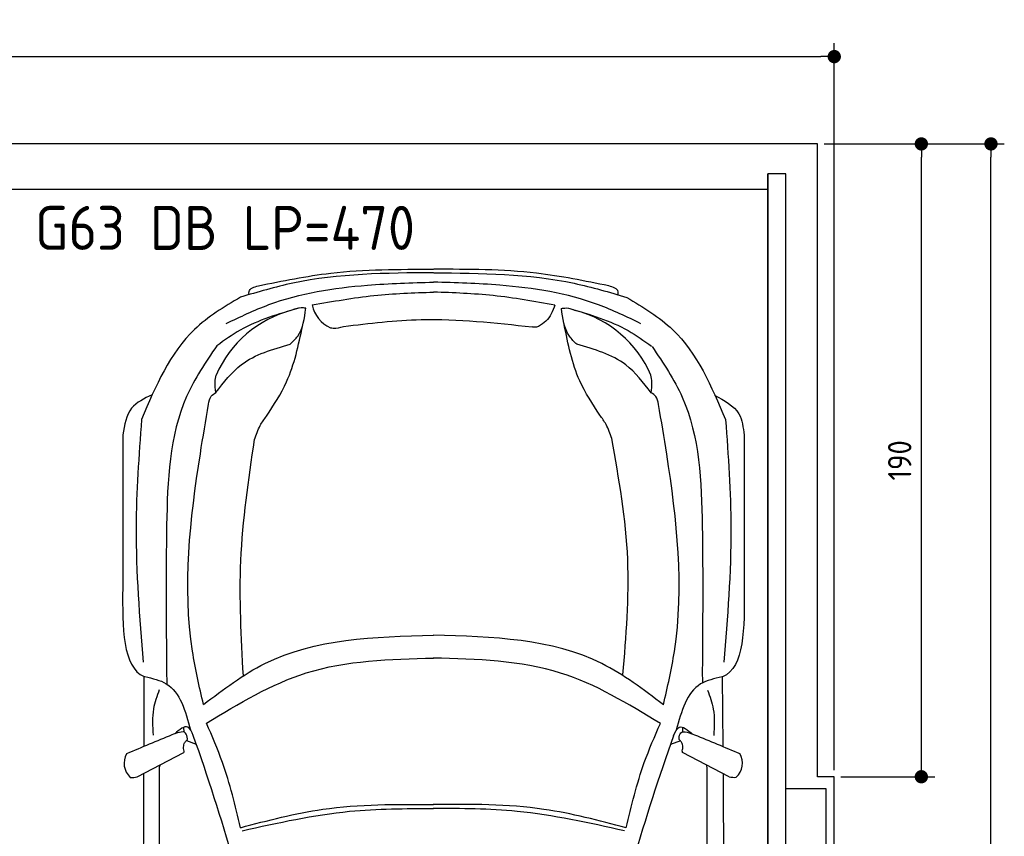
# Model space of a CAD drawing. Header units: millimetres. Extents: x -20 to 5611, y -1152 to 5573.
# Tile 4 of 4: x 2654 to 5611, y 3121 to 5573. Entities that reach past the tile are written whole.
import ezdxf

# ---------------------------------------------------------------- set-up
doc = ezdxf.new("R2010")
doc.units = ezdxf.units.MM
for name, color, linetype in [('4', 3, 'Continuous'), ('5', 3, 'Continuous'), ('Car', 10, 'Continuous')]:
    doc.layers.add(name, color=color, linetype=linetype)
doc.styles.get("Standard").update_dxf_attribs({"font": 'ISOCP.SHX'})
doc.dimstyles.new('GEN-ISO', dxfattribs={"dimscale": 20, "dimtxt": 3.5, "dimasz": 2, "dimexe": 2, "dimexo": 1, "dimgap": 1.5, "dimtad": 1, "dimdec": 1, "dimdsep": 46, "dimtxsty": 'STANDARD', "dimblk": 'PUNKT', "dimcen": 2, "dimclrd": 256, "dimclre": 256, "dimclrt": 2, "dimadec": 0, "dimazin": 0, "dimtp": 0.1, "dimtm": 0.1, "dimtfac": 0.71, "dimtdec": 1, "dimtmove": 2, "dimatfit": 3, "dimldrblk": 'PUNKT', "dimfxl": 1, "dimtolj": 1, "dimarcsym": 0})

# ---------------------------------------------------------------- blocks, each defined once
blk = doc.blocks.new('PUNKT')
at = {"layer": '4', "color": 0, "linetype": 'ByBlock'}
blk.add_line((-0.5, 0), (-1, 0), dxfattribs=at)
at = {"layer": '4', "color": 0, "linetype": 'ByBlock', "const_width": 0.5}
blk.add_lwpolyline([(-0.25, 0, 1), (0.25, 0, 1)], format="xyb", close=True, dxfattribs=at)
blk = doc.blocks.new('*D6')
at = {"layer": '5', "lineweight": -2}
for p, q in [((0, 3320), (0, 5502.1)), ((5100, 3320), (5100, 5502.1)), ((40, 5462.1), (5060, 5462.1))]:
    blk.add_line(p, q, dxfattribs=at)
at = {"layer": 'DEFPOINTS', "color": 0}
for p in [(5100, 5462.1), (0, 3300), (5100, 3300)]:
    blk.add_point(p, dxfattribs=at)
at = {"layer": '5', "lineweight": -2, "xscale": 40, "yscale": 40, "zscale": 40, "rotation": 180}
blk.add_blockref('PUNKT', (0, 5462.1), dxfattribs=at)
at = {"layer": '5', "lineweight": -2, "xscale": 40, "yscale": 40, "zscale": 40}
blk.add_blockref('PUNKT', (5100, 5462.1), dxfattribs=at)
at = {"layer": '5', "color": 2, "insert": (2550, 5527.1), "char_height": 70, "attachment_point": 5}
blk.add_mtext('510', dxfattribs=at)
blk = doc.blocks.new('*D3')
at = {"layer": '5', "lineweight": -2}
for p, q in [((5120, 5200), (5610.6, 5200)), ((5570.6, 40), (5570.6, 5160)), ((5070, 0), (5610.6, 0))]:
    blk.add_line(p, q, dxfattribs=at)
at = {"layer": 'DEFPOINTS', "color": 0}
for p in [(5100, 5200), (5570.6, 5200), (5050, 0)]:
    blk.add_point(p, dxfattribs=at)
at = {"layer": '5', "lineweight": -2, "xscale": 40, "yscale": 40, "zscale": 40}
for p, rotation in [((5570.6, 5200), 90), ((5570.6, 0), 270)]:
    blk.add_blockref('PUNKT', p, dxfattribs=dict(at, rotation=rotation))
at = {"layer": '5', "color": 2, "insert": (5505.6, 2600), "char_height": 70, "attachment_point": 5, "rotation": 90}
blk.add_mtext('\\A1;520', dxfattribs=at)
blk = doc.blocks.new('*D4')
at = {"layer": '5', "lineweight": -2}
for p, q in [((5070, 5200), (5401.5, 5200)), ((5361.5, 3340), (5361.5, 5160)), ((5120, 3300), (5401.5, 3300))]:
    blk.add_line(p, q, dxfattribs=at)
at = {"layer": 'DEFPOINTS', "color": 0}
for p in [(5050, 5200), (5361.5, 5200), (5100, 3300)]:
    blk.add_point(p, dxfattribs=at)
at = {"layer": '5', "lineweight": -2, "xscale": 40, "yscale": 40, "zscale": 40}
for p, rotation in [((5361.5, 5200), 90), ((5361.5, 3300), 270)]:
    blk.add_blockref('PUNKT', p, dxfattribs=dict(at, rotation=rotation))
at = {"layer": '5', "color": 2, "insert": (5296.5, 4250), "char_height": 70, "attachment_point": 5, "rotation": 90}
blk.add_mtext('190', dxfattribs=at)

msp = doc.modelspace()

# ---------------------------------------------------------------- linework, layer by layer
msp.add_line((4900, 5063.5), (200, 5063.5))
msp.add_lwpolyline([(5100, 3300), (5050, 3300), (5050, 5200), (50, 5200), (50, 3300), (0, 3300), (0, 1400), (50, 1400), (50, 0), (5050, 0), (5050, 1400), (5100, 1400)], close=True)
for points in [[(200, 30), (4900, 30), (4900, 5110)], [(4955, 5110), (4900, 5110), (4900, 30), (4927.5, 30)], [(4955, 250), (4955, 5110)], [(4955, 3265), (5075, 3265), (5075, 1465), (4955, 1465)]]:
    msp.add_lwpolyline(points)
at = {"layer": 'Car'}
for p, q in [((3094.95, 3620.04), (3095.93, 3577.98)), ((4703.65, 3617.56), (4704.04, 3581.56)), ((3027.6, 3393.45), (3027.76, 3600.89)), ((4766.83, 3391.92), (4764.86, 3600.15)), ((3147.39, 3433.97), (3146.98, 3448.75)), ((4645, 3433.33), (4645.7, 3448.35)), ((3154.62, 3408.46), (3183.53, 3397.41)), ((4637.84, 3407.83), (4607.89, 3396.41)), ((3006.88, 3299.5), (3146.85, 3372.66)), ((4784.56, 3299.97), (4644.58, 3373.13))]:
    msp.add_line(p, q, dxfattribs=at)
for centre, radius, start, end in [((3625.59, 4734.89), 94.99, 191.22317, 245.90253), ((3555.59, 4371.76), 339.38, 104.39541, 156.68545), ((4237.69, 4371.47), 339.38, 23.26593, 75.55597), ((-2663.22, 1345.49), 6197.21, 15.945352, 19.596216), ((10453.93, 1339.92), 6197.21, 160.355167, 164.006031), ((3025.83, 3340.72), 58.46, 150.8177, 226.89798), ((4765.61, 3341.19), 58.46, 313.10202, 29.1823), ((2992.44, 3353.27), 55.62, 263.23473, 285.08957), ((4799, 3353.75), 55.62, 254.91043, 276.76527)]:
    msp.add_arc(centre, radius, start, end, dxfattribs=at)
for points, knots in [([(3370.82, 4774.17), (3442.94, 4788.86), (3616.15, 4824.11), (3793.12, 4823.74), (3896.4, 4823.52)], [0, 0, 0, 0, 220.2894534, 529.0699843, 529.0699843, 529.0699843, 529.0699843]), ([(4422.8, 4773.73), (4350.69, 4788.47), (4177.51, 4823.88), (4000.54, 4823.65), (3897.26, 4823.52)], [0, 0, 0, 0, 220.2894534, 529.0699843, 529.0699843, 529.0699843, 529.0699843]), ([(3896.62, 4813.36), (3754.26, 4812.19), (3557.09, 4810.58), (3369, 4755.24), (3316.71, 4739.86)], [0, 0, 0, 0, 423.4928418, 586.5833763, 586.5833763, 586.5833763, 586.5833763]), ([(3897.04, 4813.36), (4039.39, 4812.07), (4236.56, 4810.29), (4424.6, 4754.8), (4476.88, 4739.37)], [0, 0, 0, 0, 423.4928418, 586.5833763, 586.5833763, 586.5833763, 586.5833763]), ([(3273.98, 4660.78), (3316.13, 4681.03), (3449.18, 4744.92), (3663.98, 4778.4), (3830.53, 4783.17), (3896.71, 4785.06)], [0, 0, 0, 0, 139.9486404, 441.7007564, 640.6521216, 640.6521216, 640.6521216, 640.6521216]), ([(3342.62, 4747.46), (3342.32, 4750.77), (3340.98, 4765.7), (3357.77, 4770.46), (3370.82, 4774.17)], [0, 0, 0, 0, 9.4355672, 42.5072931, 42.5072931, 42.5072931, 42.5072931]), ([(4519.55, 4660.26), (4477.41, 4680.53), (4344.41, 4744.54), (4129.64, 4778.2), (3963.1, 4783.11), (3896.92, 4785.06)], [0, 0, 0, 0, 139.9486404, 441.7007564, 640.6521216, 640.6521216, 640.6521216, 640.6521216]), ([(4450.98, 4746.99), (4451.28, 4750.3), (4452.63, 4765.22), (4435.85, 4770.01), (4422.8, 4773.73)], [0, 0, 0, 0, 9.4355672, 42.5072931, 42.5072931, 42.5072931, 42.5072931]), ([(3316.71, 4739.86), (3267.74, 4710.41), (3127.57, 4626.13), (3062.26, 4472.75), (3019.76, 4372.96)], [0, 0, 0, 0, 168.365537, 481.9023638, 481.9023638, 481.9023638, 481.9023638]), ([(3532.41, 4716.4), (3594.04, 4727.31), (3714.59, 4748.66), (3836.93, 4753.08), (3896.71, 4755.24)], [0, 0, 0, 0, 187.5262556, 366.7655398, 366.7655398, 366.7655398, 366.7655398]), ([(4261.16, 4716.09), (4199.53, 4727.06), (4079, 4748.51), (3956.67, 4753.03), (3896.89, 4755.24)], [0, 0, 0, 0, 187.5262556, 366.7655398, 366.7655398, 366.7655398, 366.7655398]), ([(4476.88, 4739.37), (4525.83, 4709.88), (4665.92, 4625.47), (4731.11, 4472.04), (4773.52, 4372.21)], [0, 0, 0, 0, 168.365537, 481.9023638, 481.9023638, 481.9023638, 481.9023638]), ([(3490.88, 4706.77), (3430.55, 4689.03), (3342.83, 4663.22), (3268.86, 4610.55), (3245.75, 4594.1)], [0, 0, 0, 0, 186.5227216, 271.2276863, 271.2276863, 271.2276863, 271.2276863]), ([(3466.13, 4598.72), (3474.33, 4606.54), (3503.8, 4634.65), (3509.15, 4676.4), (3513.02, 4706.54)], [0, 0, 0, 0, 33.4316052, 120.1693208, 120.1693208, 120.1693208, 120.1693208]), ([(3513.02, 4706.54), (3508.3, 4707.2), (3494.03, 4709.18), (3480.37, 4703.97), (3471.21, 4700.49)], [0, 0, 0, 0, 14.1183333, 42.7794359, 42.7794359, 42.7794359, 42.7794359]), ([(4261.16, 4716.09), (4254.06, 4698.32), (4243.43, 4671.71), (4219.64, 4656.87), (4211.73, 4651.94)], [0, 0, 0, 0, 55.1960491, 82.6743953, 82.6743953, 82.6743953, 82.6743953]), ([(4280.54, 4706.22), (4285.26, 4706.87), (4299.54, 4708.84), (4313.19, 4703.62), (4322.34, 4700.13)], [0, 0, 0, 0, 14.1183333, 42.7794359, 42.7794359, 42.7794359, 42.7794359]), ([(4327.34, 4598.35), (4319.15, 4606.18), (4289.7, 4634.31), (4284.38, 4676.07), (4280.54, 4706.22)], [0, 0, 0, 0, 33.4316052, 120.1693208, 120.1693208, 120.1693208, 120.1693208]), ([(4306.38, 4705.56), (4366.71, 4687.81), (4454.43, 4662), (4528.41, 4609.33), (4551.51, 4592.88)], [0, 0, 0, 0, 186.5227216, 271.2276863, 271.2276863, 271.2276863, 271.2276863]), ([(3626.65, 4652.01), (3704.12, 4661.39), (3892.6, 4684.2), (4081.58, 4662.96), (4192.89, 4650.46)], [0, 0, 0, 0, 233.3943149, 567.891299, 567.891299, 567.891299, 567.891299]), ([(3394.63, 4382.15), (3416.69, 4415.88), (3470.84, 4498.69), (3491.2, 4595.93), (3503.27, 4653.57)], [0, 0, 0, 0, 120.0031783, 294.5713116, 294.5713116, 294.5713116, 294.5713116]), ([(3586.8, 4648.17), (3589.49, 4647.69), (3602.79, 4645.31), (3616.07, 4649.04), (3626.65, 4652.01)], [0, 0, 0, 0, 8.1607931, 40.3357332, 40.3357332, 40.3357332, 40.3357332]), ([(4211.73, 4651.94), (4209.79, 4651.16), (4203.79, 4648.73), (4197.28, 4649.76), (4192.89, 4650.46)], [0, 0, 0, 0, 6.2040973, 19.1847556, 19.1847556, 19.1847556, 19.1847556]), ([(4396.26, 4385.36), (4374.13, 4419.08), (4319.87, 4501.73), (4300.6, 4599.16), (4289.19, 4656.85)], [0, 0, 0, 0, 120.0031783, 294.2157687, 294.2157687, 294.2157687, 294.2157687]), ([(3245.75, 4594.1), (3212.36, 4544.64), (3105.15, 4385.87), (3091.6, 4036.7), (3093.8, 3763.75), (3094.95, 3620.04)], [0, 0, 0, 0, 177.0434798, 568.3902132, 1003.585748, 1003.585748, 1003.585748, 1003.585748]), ([(3243.34, 4453.31), (3266.86, 4484.13), (3323.2, 4557.97), (3413.51, 4583.72), (3466.13, 4598.72)], [0, 0, 0, 0, 113.6549716, 272.306786, 272.306786, 272.306786, 272.306786]), ([(4550.01, 4452.76), (4526.52, 4483.6), (4470.23, 4557.48), (4379.94, 4583.31), (4327.34, 4598.35)], [0, 0, 0, 0, 113.6549716, 272.306786, 272.306786, 272.306786, 272.306786]), ([(4552.85, 4591.61), (4586.25, 4542.16), (4693.46, 4383.38), (4707.01, 4034.22), (4704.81, 3761.27), (4703.65, 3617.56)], [0, 0, 0, 0, 177.0434798, 568.3902132, 1003.585748, 1003.585748, 1003.585748, 1003.585748]), ([(3243.34, 4453.31), (3241.82, 4464.1), (3239.32, 4481.79), (3242.63, 4499.27), (3243.92, 4506.08)], [0, 0, 0, 0, 32.3883593, 53.0782664, 53.0782664, 53.0782664, 53.0782664]), ([(4550.01, 4452.76), (4551.54, 4463.55), (4554.05, 4481.23), (4550.75, 4498.71), (4549.47, 4505.53)], [0, 0, 0, 0, 32.3883593, 53.0782664, 53.0782664, 53.0782664, 53.0782664]), ([(3051.79, 4446.6), (3028.12, 4435.56), (2977.48, 4411.92), (2968.56, 4356.22), (2963.81, 4326.55)], [0, 0, 0, 0, 73.7718993, 157.8289351, 157.8289351, 157.8289351, 157.8289351]), ([(3220.86, 4418.58), (3222.48, 4427.28), (3225.26, 4442.24), (3238.01, 4450.05), (3243.34, 4453.31)], [0, 0, 0, 0, 25.0784399, 43.1020179, 43.1020179, 43.1020179, 43.1020179]), ([(4572.45, 4418.01), (4570.84, 4426.71), (4568.07, 4441.67), (4555.33, 4449.49), (4550.01, 4452.76)], [0, 0, 0, 0, 25.0784399, 43.1020179, 43.1020179, 43.1020179, 43.1020179]), ([(4740.75, 4445.75), (4769.93, 4430.11), (4819.81, 4403.35), (4826.6, 4348.51), (4829.42, 4325.76)], [0, 0, 0, 0, 92.1890334, 157.5803825, 157.5803825, 157.5803825, 157.5803825]), ([(3205.73, 3516.97), (3193.4, 3570.1), (3136.27, 3816.18), (3171.58, 4124.77), (3212.54, 4368.96), (3220.86, 4418.58)], [0, 0, 0, 0, 163.2605713, 756.2228172, 907.4390255, 907.4390255, 907.4390255, 907.4390255]), ([(4586.82, 3516.38), (4599.2, 3569.5), (4656.54, 3815.53), (4621.49, 4124.16), (4580.74, 4368.38), (4572.45, 4418.01)], [0, 0, 0, 0, 163.2605713, 756.2228172, 907.4390255, 907.4390255, 907.4390255, 907.4390255]), ([(3358.86, 4312.19), (3363.84, 4326.74), (3372.44, 4351.83), (3388.07, 4373.18), (3394.63, 4382.15)], [0, 0, 0, 0, 45.7898489, 78.965923, 78.965923, 78.965923, 78.965923]), ([(4432.03, 4315.4), (4427.05, 4329.95), (4418.45, 4355.04), (4402.83, 4376.39), (4396.26, 4385.36)], [0, 0, 0, 0, 45.7898489, 78.965923, 78.965923, 78.965923, 78.965923]), ([(3019.76, 4372.96), (3011.81, 4264.51), (2994, 4021.63), (3013.67, 3778.8), (3024.55, 3644.4)], [0, 0, 0, 0, 325.7557226, 729.5213164, 729.5213164, 729.5213164, 729.5213164]), ([(4773.52, 4372.21), (4781.38, 4263.75), (4798.98, 4020.87), (4779.11, 3778.05), (4768.11, 3643.66)], [0, 0, 0, 0, 325.7557226, 729.5213164, 729.5213164, 729.5213164, 729.5213164]), ([(3325.51, 3603.01), (3319.34, 3718.5), (3306.67, 3955.96), (3341.15, 4191.3), (3358.86, 4312.19)], [0, 0, 0, 0, 346.0264285, 711.5314729, 711.5314729, 711.5314729, 711.5314729]), ([(4465.38, 3606.22), (4475, 3721.75), (4494.8, 3959.53), (4453.35, 4194.57), (4432.03, 4315.4)], [0, 0, 0, 0, 346.2479994, 712.6055914, 712.6055914, 712.6055914, 712.6055914]), ([(3205.73, 3516.97), (3265.57, 3562.38), (3463.83, 3712.84), (3718.83, 3720.08), (3896.88, 3725.14)], [0, 0, 0, 0, 221.9805368, 735.5404903, 735.5404903, 735.5404903, 735.5404903]), ([(4586.82, 3516.38), (4527.02, 3561.84), (4328.89, 3712.47), (4073.89, 3719.93), (3895.85, 3725.14)], [0, 0, 0, 0, 221.9805368, 735.5404903, 735.5404903, 735.5404903, 735.5404903]), ([(3214.69, 3460.54), (3311.98, 3519.61), (3520.9, 3646.44), (3765.96, 3653.02), (3896.89, 3656.54)], [0, 0, 0, 0, 335.6578726, 720.7665859, 720.7665859, 720.7665859, 720.7665859]), ([(4577.81, 3459.96), (4480.57, 3519.11), (4271.76, 3646.12), (4026.71, 3652.91), (3895.78, 3656.54)], [0, 0, 0, 0, 335.6578726, 720.7665859, 720.7665859, 720.7665859, 720.7665859]), ([(3027.76, 3600.89), (3027.99, 3600.82), (3028.6, 3600.64), (3029.23, 3600.61), (3029.63, 3600.6)], [0, 0, 0, 0, 0.7157941, 1.8958435, 1.8958435, 1.8958435, 1.8958435]), ([(3029.63, 3600.6), (3052.7, 3595.42), (3129.1, 3578.27), (3151.42, 3497.28), (3167, 3440.74)], [0, 0, 0, 0, 67.7242349, 224.3316277, 224.3316277, 224.3316277, 224.3316277]), ([(4762.99, 3599.86), (4739.92, 3594.7), (4663.5, 3577.61), (4641.12, 3496.65), (4625.49, 3440.13)], [0, 0, 0, 0, 67.7242349, 224.3316277, 224.3316277, 224.3316277, 224.3316277]), ([(4764.86, 3600.15), (4764.63, 3600.08), (4764.02, 3599.9), (4763.39, 3599.88), (4762.99, 3599.86)], [0, 0, 0, 0, 0.7157941, 1.8958435, 1.8958435, 1.8958435, 1.8958435]), ([(3072.84, 3560.49), (3066, 3541.83), (3049.96, 3498.09), (3052.76, 3451.41), (3054.36, 3424.64)], [0, 0, 0, 0, 59.065939, 138.3898169, 138.3898169, 138.3898169, 138.3898169]), ([(4719.75, 3559.79), (4726.58, 3541.12), (4742.58, 3497.37), (4739.74, 3450.69), (4738.11, 3423.93)], [0, 0, 0, 0, 59.065939, 138.3898169, 138.3898169, 138.3898169, 138.3898169]), ([(3316.97, 3147.13), (3301.29, 3213.22), (3275.81, 3320.64), (3231.67, 3421.68), (3214.69, 3460.54)], [0, 0, 0, 0, 203.2133467, 330.2395326, 330.2395326, 330.2395326, 330.2395326]), ([(4475.27, 3146.64), (4491, 3212.72), (4516.58, 3320.11), (4560.8, 3421.11), (4577.81, 3459.96)], [0, 0, 0, 0, 203.2133467, 330.2395326, 330.2395326, 330.2395326, 330.2395326]), ([(3157.49, 3414.33), (3156.48, 3421.01), (3153.1, 3443.43), (3123.99, 3430.19), (3110.85, 3425.65)], [0, 0, 0, 0, 17.6737612, 59.3906544, 59.3906544, 59.3906544, 59.3906544]), ([(3175.04, 3423.97), (3170.17, 3435.09), (3158.2, 3462.4), (3133.77, 3441.25), (3119.29, 3428.71)], [0, 0, 0, 0, 30.3325988, 74.4848098, 74.4848098, 74.4848098, 74.4848098]), ([(4617.43, 3423.35), (4622.32, 3434.4), (4634.56, 3462.07), (4659.63, 3440.64), (4674.69, 3427.76)], [0, 0, 0, 0, 30.3325988, 75.9562062, 75.9562062, 75.9562062, 75.9562062]), ([(4633.95, 3414.81), (4634.95, 3421.48), (4638.33, 3443.9), (4667.45, 3430.66), (4680.59, 3426.12)], [0, 0, 0, 0, 17.6737612, 59.3906544, 59.3906544, 59.3906544, 59.3906544]), ([(3146.06, 3384.82), (3146.11, 3389.97), (3146.19, 3398.44), (3151.51, 3404.84), (3153.6, 3407.35)], [0, 0, 0, 0, 14.8396852, 24.3889735, 24.3889735, 24.3889735, 24.3889735]), ([(3153.6, 3407.35), (3155.05, 3408.59), (3157.29, 3410.5), (3157.44, 3413.34), (3157.49, 3414.33)], [0, 0, 0, 0, 5.3936357, 8.285754, 8.285754, 8.285754, 8.285754]), ([(4637.84, 3407.83), (4636.38, 3409.07), (4634.14, 3410.97), (4634, 3413.81), (4633.95, 3414.81)], [0, 0, 0, 0, 5.3936357, 8.285754, 8.285754, 8.285754, 8.285754]), ([(4645.38, 3385.29), (4645.33, 3390.45), (4645.25, 3398.91), (4639.92, 3405.32), (4637.84, 3407.83)], [0, 0, 0, 0, 14.8396852, 24.3889735, 24.3889735, 24.3889735, 24.3889735]), ([(3146.85, 3372.66), (3147.33, 3374.1), (3148.67, 3378.17), (3145.77, 3382.17), (3146.06, 3384.82)], [0, 0, 0, 0, 4.4179874, 12.4309043, 12.4309043, 12.4309043, 12.4309043]), ([(4644.58, 3373.13), (4644.11, 3374.58), (4642.77, 3378.65), (4645.67, 3382.64), (4645.38, 3385.29)], [0, 0, 0, 0, 4.4179874, 12.4309043, 12.4309043, 12.4309043, 12.4309043]), ([(3175, 764.12), (3153.68, 980.39), (3069.69, 1832.5), (3072.17, 2689.45), (3074.02, 3328.9)], [0, 0, 0, 0, 651.7606985, 2567.8765597, 2567.8765597, 2567.8765597, 2567.8765597]), ([(4615.22, 763.51), (4636.72, 979.76), (4721.43, 1831.8), (4719.68, 2688.75), (4718.37, 3328.2)], [0, 0, 0, 0, 651.7606985, 2567.8765597, 2567.8765597, 2567.8765597, 2567.8765597]), ([(3026.18, 3309.59), (3024.37, 2964.86), (3022.04, 2397.27), (3024.34, 1829.68), (3025.56, 1613.89)], [30.2317921, 30.2317921, 30.2317921, 30.2317921, 135.7738464, 200.5104278, 200.5104278, 200.5104278, 200.5104278]), ([(4766.2, 3309.57), (4767.73, 2959.88), (4769.56, 2394.41), (4766.78, 1828.94), (4765.38, 1613.16)], [30.8675023, 30.8675023, 30.8675023, 30.8675023, 135.7738464, 200.5104278, 200.5104278, 200.5104278, 200.5104278]), ([(3316.97, 3147.13), (3398.91, 3168.73), (3588.69, 3218.77), (3785.26, 3217.59), (3896.96, 3216.91)], [0, 0, 0, 0, 253.1812978, 586.4098038, 586.4098038, 586.4098038, 586.4098038]), ([(3322.03, 3137.95), (3429.14, 3161.83), (3618.65, 3204.09), (3812.62, 3204.52), (3896.96, 3204.71)], [0, 0, 0, 0, 327.9588467, 580.2944516, 580.2944516, 580.2944516, 580.2944516]), ([(4470.2, 3137.47), (4363.11, 3161.44), (4173.64, 3203.85), (3979.67, 3204.45), (3895.32, 3204.71)], [0, 0, 0, 0, 327.9588467, 580.2944516, 580.2944516, 580.2944516, 580.2944516]), ([(4475.27, 3146.64), (4393.35, 3168.31), (4203.61, 3218.51), (4007.04, 3217.49), (3895.34, 3216.91)], [0, 0, 0, 0, 253.1812978, 586.4098038, 586.4098038, 586.4098038, 586.4098038])]:
    msp.add_open_spline(points, degree=3, knots=knots, dxfattribs=at)
for points in [[(2963.81, 4326.55), (2963.62, 4173.28), (2963.43, 4020.01), (2963.24, 3866.74)], [(4829.42, 4325.76), (4829.49, 4172.49), (4829.55, 4019.22), (4829.61, 3865.95)], [(2963.24, 3866.74), (2962.5, 3747.87), (2961.76, 3629.01), (3027.76, 3600.89)], [(4829.61, 3865.95), (4830.25, 3747.08), (4830.89, 3628.22), (4764.86, 3600.15)], [(3110.85, 3425.65), (3065.49, 3406.84), (3020.14, 3388.03), (2974.79, 3369.22)], [(4680.59, 3426.12), (4725.94, 3407.31), (4771.29, 3388.5), (4816.65, 3369.7)], [(3074.02, 3328.9), (3074.48, 3331.1), (3074.93, 3333.3), (3075.35, 3335.29)], [(4718.37, 3328.2), (4717.92, 3330.4), (4717.46, 3332.6), (4717, 3334.8)]]:
    msp.add_open_spline(points, degree=3, dxfattribs=at)

# ---------------------------------------------------------------- texts
msp.add_text('G63 DB LP=470', height=132).set_placement((2699.77, 4881.86))

# ---------------------------------------------------------------- dimensions: what is measured, and where the dimension line sits
at = {"layer": '5'}
dim = msp.add_linear_dim(base=(5100, 5462.06), p1=(0, 3300), p2=(5100, 3300), dimstyle='GEN-ISO', override={"dimlfac": 0.1, "dimtolj": 0}, dxfattribs=at)
dim.commit()
dim.dimension.update_dxf_attribs({"geometry": '*D6', "text_midpoint": (2550, 5527.06)})
for base, p1, p2, angle, override, picture, middle in [((5570.6, 5200), (5050, 0), (5100, 5200), 270, {"dimlfac": 0.1}, '*D3', (5505.6, 2600)), ((5361.5, 5200), (5100, 3300), (5050, 5200), 90, {"dimscale": 20, "dimlfac": 0.1, "dimtolj": 0}, '*D4', (5296.5, 4250))]:
    dim = msp.add_linear_dim(base=base, p1=p1, p2=p2, angle=angle, dimstyle='GEN-ISO', override=override, dxfattribs=at)
    dim.commit()
    dim.dimension.update_dxf_attribs({"geometry": picture, "text_midpoint": middle})

doc.saveas('drawing.dxf')
